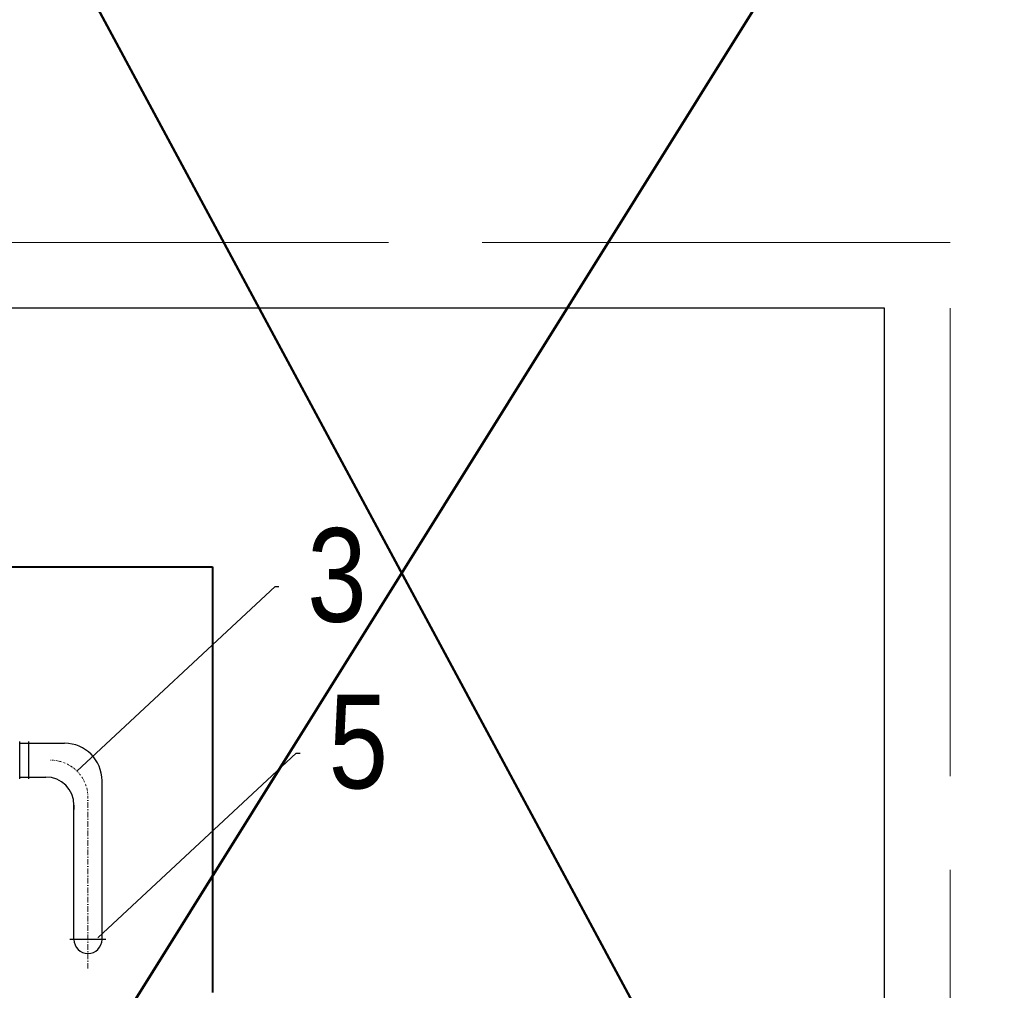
# Model space of a CAD drawing. Extents: x 33706 to 249013, y -74890 to 17912.
# Tile 223 of 256: x 130519 to 131571, y -24857 to -23820. Entities that reach past the tile are written whole.
import ezdxf
from ezdxf.lldxf.tags import DXFTag

# ---------------------------------------------------------------- set-up
doc = ezdxf.new("R2010")
doc.units = 0
doc.header["$MEASUREMENT"] = 0
for name, pattern in [('DASHDOT', [8.5, 4, -2, 0.5, -2]), ('IS_osie_v002', [10.01, 6, -2, 0.01, -2]), ('Przekrojowa', [600, 500, -100])]:
    doc.linetypes.add(name, pattern=pattern)
doc.layers.add('gaz', color=1, linetype='Continuous')
doc.layers.add('inst-gaz-rury', color=50, linetype='Continuous', lineweight=50)
doc.layers.add('WYMIARY-I-OPISY', color=3, linetype='Continuous', lineweight=9)
doc.styles.get("Standard").update_dxf_attribs({"font": 'ARIALN.TTF'})
tags = doc.linetypes.add('HIDDEN', pattern=[0.375, 0.25, -0.125]).pattern_tags.tags
tags[6:7] = [DXFTag(74, 4), DXFTag(75, 0), DXFTag(340, '0'), DXFTag(46, 1.0), DXFTag(50, 0.0), DXFTag(44, 0.0), DXFTag(45, 0.0)]
tags[4:5] = [DXFTag(74, 4), DXFTag(75, 0), DXFTag(340, '0'), DXFTag(46, 1.0), DXFTag(50, 0.0), DXFTag(44, 0.0), DXFTag(45, 0.0)]
doc.dimstyles.new('zewn', dxfattribs={"dimtxt": 10, "dimasz": 7, "dimexe": 1.25, "dimexo": 10, "dimgap": 3, "dimtad": 1, "dimdec": 0, "dimtxsty": 'Standard', "dimblk": 'ARCHTICK', "dimcen": 10, "dimadec": 0, "dimazin": 0, "dimtfac": 1, "dimtdec": 0, "dimtmove": 0, "dimatfit": 3, "dimfxl": 1, "dimarcsym": 0})

# ---------------------------------------------------------------- blocks, each defined once
blk = doc.blocks.new('_ArchTick')
at = {"color": 0, "linetype": 'ByBlock', "const_width": 0.15}
blk.add_lwpolyline([(-0.5, -0.5), (0.5, 0.5)], dxfattribs=at)

msp = doc.modelspace()

# ---------------------------------------------------------------- linework, layer by layer
at = {"color": 62, "linetype": 'Przekrojowa', "lineweight": 18}
for p, q in [((131512.8, -24058.2), (129412.8, -24058.2)), ((131512.8, -27028.2), (131512.8, -24058.2)), ((131512.8, -27028.2), (131512.8, -24058.2))]:
    msp.add_line(p, q, dxfattribs=at)
at = {"linetype": 'Continuous'}
for p, q in [((131442.8, -24128.2), (129612.8, -24128.2)), ((131442.8, -26958.2), (131442.8, -24128.2)), ((131442.8, -26958.2), (131442.8, -24128.2))]:
    msp.add_line(p, q, dxfattribs=at)
at = {"layer": 'gaz'}
for p, q in [((130518.6, -24591.1), (130518.6, -24631.1)), ((130518.6, -24591.1), (130518.6, -24631.1)), ((130518.6, -24593.1), (130557.1, -24593.1)), ((130528.1, -24591.1), (130528.1, -24631.1)), ((130528.1, -24591.1), (130528.1, -24631.1)), ((130528.1, -24593.1), (130566.6, -24593.1)), ((130518.6, -24629.1), (130537.1, -24629.1)), ((130528.1, -24629.1), (130546.6, -24629.1)), ((130606.6, -24802.6), (130606.6, -24633.1)), ((130576.6, -24802.6), (130576.6, -24659.1)), ((130576.6, -24659.1), (130576.6, -24663.9)), ((130610.8, -24802.6), (130572.4, -24802.6))]:
    msp.add_line(p, q, dxfattribs=at)
for centre, radius, start, end in [((130566.6, -24633.1), 40, 0, 90), ((130546.6, -24659.1), 30, 0, 90), ((130591.6, -24802.6), 15, 180, 0)]:
    msp.add_arc(centre, radius, start, end, dxfattribs=at)
at = {"layer": 'inst-gaz-rury', "ltscale": 50}
for p, q in [((134057.4, -19402.2), (128702.3, -27970.3)), ((128267.2, -19469.2), (132986.4, -28238.1))]:
    msp.add_line(p, q, dxfattribs=at)
at = {"layer": 'WYMIARY-I-OPISY', "linetype": 'HIDDEN', "lineweight": 40, "ltscale": 10}
for p, q in [((130124.5, -24404.5), (130724.5, -24404.5)), ((130724.5, -24404.5), (130724.5, -24859.3))]:
    msp.add_line(p, q, dxfattribs=at)
at = {"layer": 'WYMIARY-I-OPISY', "linetype": 'IS_osie_v002'}
msp.add_line((130591.6, -24833.8), (130591.6, -24651.1), dxfattribs=at)
at = {"layer": 'WYMIARY-I-OPISY', "linetype": 'DASHDOT', "ltscale": 0.5}
msp.add_arc((130551.6, -24651.1), 40, 0, 90, dxfattribs=at)

# ---------------------------------------------------------------- texts
at = {"layer": 'WYMIARY-I-OPISY', "char_height": 100, "attachment_point": 4}
for s, insert in [('3', (130825.8, -24414)), ('5', (130848.6, -24591.9))]:
    msp.add_mtext(s, dxfattribs=dict(at, insert=insert))

# ---------------------------------------------------------------- leaders
at = {"layer": 'WYMIARY-I-OPISY', "annotation_type": 0, "has_hookline": 1, "hookline_direction": 0}
for points, text_width in [([(130579.8, -24622.8), (130791.5, -24425.7), (130795.5, -24425.7)], 53.7), ([(130602.6, -24800.7), (130814.2, -24603.6), (130818.2, -24603.6)], 54.4)]:
    msp.add_leader(points, dimstyle='zewn', override={"dimasz": 4, "dimtad": 0, "dimldrblk": 'DotSmall'}, dxfattribs=dict(at, text_width=text_width))

doc.saveas('drawing.dxf')
